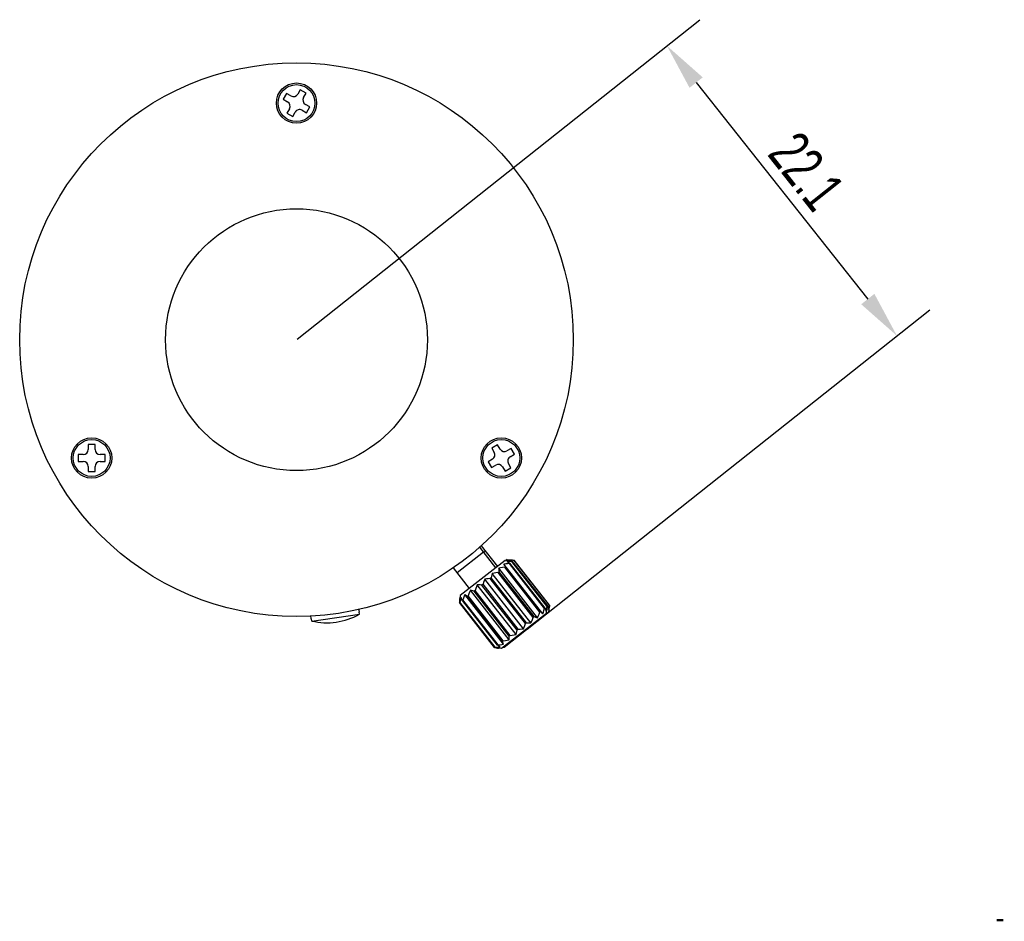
# Model space of a CAD drawing. Header units: millimetres. Extents: x -1 to 156, y 233 to 300.
# Tile 5 of 5: x 98 to 156, y 233 to 287. Entities that reach past the tile are written whole.
import ezdxf

# ---------------------------------------------------------------- set-up
doc = ezdxf.new("R2010")
doc.units = ezdxf.units.MM
doc.header["$LTSCALE"] = 19.36
doc.header["$PDMODE"] = 3
doc.header["$PDSIZE"] = 8
doc.layers.get('0').update_dxf_attribs({"linetype": 'CONTINUOUS'})
doc.layers.get('Defpoints').update_dxf_attribs({"linetype": 'CONTINUOUS'})
doc.layers.add('02___PRT_ALL_AXES', color=7, linetype='CONTINUOUS')
doc.styles.get("Standard").update_dxf_attribs({"font": 'txt', "width": 0.7})
doc.dimstyles.get("Standard").update_dxf_attribs({"dimtxt": 2.5, "dimasz": 2.8, "dimexe": 2.5, "dimexo": 0.05, "dimtad": 1, "dimzin": 0, "dimdsep": 46, "dimtxsty": 'STANDARD', "dimblk": '_FILLED', "dimblk1": '_FILLED', "dimblk2": '_FILLED', "dimcen": 0.09, "dimadec": 0, "dimazin": 0, "dimtol": 1, "dimtp": 0.01, "dimtm": 0.01, "dimtfac": 1, "dimtofl": 0, "dimtmove": 0, "dimatfit": 3, "dimldrblk": '_FILLED', "dimfxl": 1, "dimtolj": 1, "dimtzin": 0, "dimarcsym": 0})

# ---------------------------------------------------------------- blocks, each defined once
blk = doc.blocks.new('_FILLED')
at = {"color": 0, "linetype": 'ByBlock'}
blk.add_solid([(0, 0), (-1, 0.179), (-1, -0.179)], dxfattribs=at)
blk = doc.blocks.new('*D27')
at = {"color": 0, "lineweight": -2, "transparency": 16777216}
for p, q in [((114.1, 267.925), (138.102, 286.963)), ((137.883, 283.216), (148.115, 270.316)), ((127.812, 250.638), (151.814, 269.676))]:
    blk.add_line(p, q, dxfattribs=at)
at = {"layer": 'Defpoints', "color": 0, "transparency": 16777216}
for p in [(114.061, 267.894), (149.856, 268.122), (127.773, 250.606)]:
    blk.add_point(p, dxfattribs=at)
at = {"color": 0, "lineweight": -2, "transparency": 16777216, "xscale": 2.8, "yscale": 2.8, "zscale": 2.8}
for p, rotation in [((136.143, 285.41), 128.4217988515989), ((149.856, 268.122), 308.4217988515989)]:
    blk.add_blockref('_FILLED', p, dxfattribs=dict(at, rotation=rotation))
at = {"color": 0, "transparency": 16777216, "insert": (144.468, 277.931), "char_height": 2.5, "attachment_point": 5, "rotation": 308.4218}
blk.add_mtext('\\A1;22.1', dxfattribs=at)

msp = doc.modelspace()

# ---------------------------------------------------------------- linework, layer by layer
at = {"color": 7, "linetype": 'Continuous'}
for p, q in [((113.468, 282.567), (113.268, 282.221)), ((113.727, 282.417), (113.468, 282.567)), ((114.287, 282.787), (114.137, 282.527)), ((114.634, 282.587), (114.287, 282.787)), ((114.484, 282.327), (114.634, 282.587)), ((113.268, 282.221), (113.527, 282.071)), ((114.853, 281.767), (114.594, 281.917)), ((114.653, 281.421), (114.853, 281.767)), ((113.637, 281.661), (113.487, 281.401)), ((113.487, 281.401), (113.834, 281.201)), ((113.834, 281.201), (113.984, 281.461)), ((114.394, 281.571), (114.653, 281.421)), ((101.65, 261.644), (101.65, 261.344)), ((102.05, 261.644), (101.65, 261.644)), ((102.05, 261.344), (102.05, 261.644)), ((126.045, 261.637), (125.698, 261.437)), ((125.698, 261.437), (125.848, 261.177)), ((126.195, 261.377), (126.045, 261.637)), ((126.864, 261.417), (126.604, 261.267)), ((127.064, 261.071), (126.864, 261.417)), ((101.05, 261.044), (101.05, 260.644)), ((101.35, 261.044), (101.05, 261.044)), ((101.05, 260.644), (101.35, 260.644)), ((102.65, 261.044), (102.35, 261.044)), ((102.35, 260.644), (102.65, 260.644)), ((102.65, 260.644), (102.65, 261.044)), ((125.738, 260.767), (125.479, 260.617)), ((125.479, 260.617), (125.679, 260.271)), ((126.804, 260.921), (127.064, 261.071)), ((101.65, 260.344), (101.65, 260.044)), ((101.65, 260.044), (102.05, 260.044)), ((102.05, 260.044), (102.05, 260.344)), ((125.679, 260.271), (125.938, 260.421)), ((126.348, 260.311), (126.498, 260.051)), ((126.498, 260.051), (126.845, 260.251)), ((126.845, 260.251), (126.695, 260.511)), ((123.633, 254.017), (125.209, 255.248)), ((126.5, 254.734), (123.82, 252.641)), ((125.228, 255.225), (125.325, 255.302)), ((126.5, 254.734), (126.725, 254.706)), ((126.619, 254.797), (126.534, 254.73)), ((126.619, 254.797), (126.954, 254.758)), ((126.954, 254.758), (127.039, 254.747)), ((127.039, 254.747), (127.035, 254.744)), ((129.148, 252.08), (127.035, 254.744)), ((129.152, 252.083), (127.039, 254.747)), ((128.428, 251.323), (126.12, 254.278)), ((128.736, 251.564), (126.427, 254.519)), ((126.517, 254.367), (126.472, 254.331)), ((128.565, 251.652), (126.472, 254.331)), ((128.61, 251.688), (126.517, 254.367)), ((126.785, 254.576), (126.757, 254.554)), ((128.85, 251.875), (126.757, 254.554)), ((128.878, 251.897), (126.785, 254.576)), ((126.877, 254.701), (126.942, 254.67)), ((126.912, 254.676), (126.904, 254.669)), ((128.997, 251.99), (126.904, 254.669)), ((129.005, 251.996), (126.912, 254.676)), ((126.942, 254.67), (126.926, 254.658)), ((129.055, 252.006), (126.942, 254.67)), ((127.592, 250.67), (125.284, 253.625)), ((125.674, 253.708), (125.609, 253.657)), ((127.702, 250.978), (125.609, 253.657)), ((127.767, 251.029), (125.674, 253.708)), ((128.034, 251.015), (125.726, 253.97)), ((126.134, 254.068), (126.076, 254.022)), ((128.169, 251.343), (126.076, 254.022)), ((128.228, 251.389), (126.134, 254.068)), ((127.146, 250.321), (124.837, 253.276)), ((125.182, 253.324), (125.116, 253.272)), ((127.209, 250.593), (125.116, 253.272)), ((127.275, 250.644), (125.182, 253.324)), ((129.031, 251.987), (127.828, 253.503)), ((123.8, 252.466), (123.793, 252.415)), ((123.82, 252.641), (123.799, 252.466)), ((123.981, 252.385), (123.949, 252.36)), ((126.074, 249.706), (123.981, 252.385)), ((126.41, 249.747), (124.102, 252.702)), ((124.292, 252.628), (124.243, 252.59)), ((126.336, 249.911), (124.243, 252.59)), ((126.385, 249.949), (124.292, 252.628)), ((126.739, 250.003), (124.43, 252.958)), ((124.705, 252.951), (124.645, 252.904)), ((126.738, 250.225), (124.645, 252.904)), ((126.799, 250.272), (124.705, 252.951)), ((123.782, 252.312), (123.777, 252.226)), ((125.87, 249.547), (123.777, 252.226)), ((123.803, 252.247), (123.791, 252.237)), ((125.884, 249.558), (123.791, 252.237)), ((125.897, 249.567), (123.803, 252.247)), ((126.042, 249.681), (123.949, 252.36)), ((128.878, 251.897), (128.85, 251.875)), ((128.962, 251.582), (128.99, 251.808)), ((129.005, 251.996), (128.997, 251.99)), ((128.997, 251.879), (129.031, 251.987)), ((129.055, 252.006), (129.031, 251.987)), ((129.105, 251.663), (129.144, 251.998)), ((129.152, 252.083), (129.144, 251.998)), ((129.152, 252.083), (129.148, 252.08)), ((114.935, 251.254), (114.949, 251.255)), ((114.966, 251.129), (114.949, 251.255)), ((114.966, 251.129), (117.811, 251.529)), ((117.793, 251.655), (117.807, 251.657)), ((117.811, 251.529), (117.793, 251.655)), ((128.962, 251.582), (126.283, 249.489)), ((129.105, 251.663), (126.441, 249.55)), ((128.228, 251.389), (128.169, 251.343)), ((128.61, 251.688), (128.565, 251.652)), ((127.275, 250.644), (127.209, 250.593)), ((127.767, 251.029), (127.702, 250.978)), ((126.799, 250.272), (126.738, 250.225)), ((125.897, 249.567), (125.884, 249.558)), ((126.074, 249.706), (126.042, 249.681)), ((126.057, 249.516), (126.108, 249.511)), ((126.283, 249.489), (126.108, 249.51)), ((126.385, 249.949), (126.336, 249.911)), ((126.441, 249.55), (126.372, 249.558))]:
    msp.add_line(p, q, dxfattribs=at)
for points in [[(127.035, 254.744), (126.937, 254.749), (126.846, 254.75), (126.76, 254.749)], [(126.76, 254.749), (126.816, 254.727), (126.877, 254.701)], [(126.472, 254.331), (126.347, 254.316), (126.23, 254.298), (126.12, 254.278)], [(126.12, 254.278), (126.122, 254.214), (126.127, 254.144), (126.134, 254.068)], [(126.757, 254.554), (126.64, 254.545), (126.53, 254.533), (126.427, 254.519)], [(126.427, 254.519), (126.454, 254.473), (126.484, 254.423), (126.517, 254.367)], [(126.904, 254.669), (126.802, 254.672), (126.707, 254.671), (126.618, 254.668)], [(126.618, 254.668), (126.669, 254.642), (126.725, 254.611), (126.785, 254.576)], [(126.725, 254.706), (126.748, 254.703), (126.827, 254.691), (126.912, 254.676)], [(125.284, 253.625), (125.249, 253.532), (125.215, 253.431), (125.182, 253.324)], [(125.609, 253.657), (125.494, 253.649), (125.385, 253.639), (125.284, 253.625)], [(125.726, 253.97), (125.707, 253.89), (125.69, 253.802), (125.674, 253.708)], [(126.076, 254.022), (125.952, 254.007), (125.835, 253.99), (125.726, 253.97)], [(124.837, 253.276), (124.793, 253.175), (124.749, 253.067), (124.705, 252.951)], [(125.116, 253.272), (125.017, 253.277), (124.924, 253.278), (124.837, 253.276)], [(123.793, 252.415), (123.79, 252.392), (123.782, 252.312)], [(123.791, 252.237), (123.791, 252.319), (123.794, 252.396), (123.8, 252.466)], [(123.884, 252.532), (123.856, 252.444), (123.829, 252.349), (123.803, 252.247)], [(123.949, 252.36), (123.924, 252.423), (123.902, 252.48), (123.884, 252.532)], [(124.102, 252.702), (124.06, 252.603), (124.02, 252.498), (123.981, 252.385)], [(124.243, 252.59), (124.191, 252.632), (124.144, 252.669), (124.102, 252.702)], [(124.43, 252.958), (124.383, 252.856), (124.337, 252.746), (124.292, 252.628)], [(124.645, 252.904), (124.568, 252.926), (124.496, 252.944), (124.43, 252.958)], [(128.736, 251.564), (128.775, 251.66), (128.813, 251.764), (128.85, 251.875)], [(128.878, 251.897), (128.898, 251.83), (128.914, 251.769), (128.927, 251.713)], [(128.927, 251.713), (128.952, 251.799), (128.975, 251.891), (128.997, 251.99)], [(129.005, 251.996), (129, 251.91), (128.993, 251.83), (128.99, 251.808)], [(129.055, 252.006), (129.07, 251.935), (129.082, 251.87), (129.091, 251.811)], [(129.091, 251.811), (129.111, 251.894), (129.13, 251.984), (129.148, 252.08)], [(128.034, 251.015), (128.08, 251.117), (128.125, 251.226), (128.169, 251.343)], [(128.228, 251.389), (128.3, 251.363), (128.366, 251.341), (128.428, 251.323)], [(128.428, 251.323), (128.474, 251.426), (128.52, 251.535), (128.565, 251.652)], [(128.61, 251.688), (128.656, 251.642), (128.698, 251.6), (128.736, 251.564)], [(127.275, 250.644), (127.388, 250.65), (127.493, 250.659), (127.592, 250.67)], [(127.592, 250.67), (127.63, 250.766), (127.667, 250.868), (127.702, 250.978)], [(127.767, 251.029), (127.863, 251.021), (127.951, 251.017), (128.034, 251.015)], [(126.739, 250.003), (126.741, 250.071), (126.741, 250.145), (126.738, 250.225)], [(126.799, 250.272), (126.922, 250.286), (127.037, 250.303), (127.146, 250.321)], [(127.146, 250.321), (127.169, 250.405), (127.19, 250.496), (127.209, 250.593)], [(125.87, 249.547), (125.955, 249.531), (126.034, 249.519), (126.057, 249.516)], [(126.108, 249.511), (126.039, 249.523), (125.964, 249.538), (125.884, 249.558)], [(125.897, 249.567), (126.002, 249.568), (126.101, 249.571), (126.193, 249.577)], [(126.193, 249.577), (126.147, 249.607), (126.097, 249.642), (126.042, 249.681)], [(126.074, 249.706), (126.193, 249.717), (126.305, 249.731), (126.41, 249.747)], [(126.41, 249.747), (126.389, 249.796), (126.364, 249.851), (126.336, 249.911)], [(126.385, 249.949), (126.51, 249.965), (126.628, 249.983), (126.739, 250.003)]]:
    msp.add_lwpolyline(points, dxfattribs=at)
at = {"color": 2, "linetype": 'Continuous', "const_width": 0.13}
msp.add_lwpolyline([(155.795, 233.298), (156.188, 233.298)], dxfattribs=at)
at = {"color": 7, "linetype": 'Continuous'}
for centre, radius in [((114.061, 267.894), 16.5), ((114.061, 281.994), 1.1), ((114.061, 267.894), 7.8), ((101.85, 260.844), 1.1), ((126.271, 260.844), 1.1)]:
    msp.add_circle(centre, radius, dxfattribs=at)
for centre, radius, start, end in [((113.877, 282.677), 0.3, 240, 330), ((114.744, 282.177), 0.3, 150, 240), ((113.377, 281.811), 0.3, 330, 60), ((114.244, 281.311), 0.3, 60, 150), ((101.35, 261.344), 0.3, 270, 360), ((102.35, 261.344), 0.3, 180, 270), ((126.454, 261.527), 0.3, 210, 300), ((101.35, 260.344), 0.3, 0, 90), ((102.35, 260.344), 0.3, 90, 180), ((125.588, 261.027), 0.3, 300, 30), ((126.954, 260.661), 0.3, 120, 210), ((126.088, 260.161), 0.3, 30, 120), ((115.87, 255.02), 3.995, 256.93144, 299.06856)]:
    msp.add_arc(centre, radius, start, end, dxfattribs=at)
at = {"layer": '02___PRT_ALL_AXES', "color": 7, "linetype": 'Continuous'}
for p, q in [((125.948, 254.303), (124.988, 255.531)), ((126.053, 254.385), (125.079, 255.612)), ((124.372, 253.072), (123.412, 254.3)), ((117.807, 251.657), (117.779, 251.855)), ((114.935, 251.254), (114.907, 251.452))]:
    msp.add_line(p, q, dxfattribs=at)
for centre in [(114.061, 281.994), (101.85, 260.844), (126.271, 260.844)]:
    msp.add_circle(centre, 1.2, dxfattribs=at)

# ---------------------------------------------------------------- dimensions: what is measured, and where the dimension line sits
dim = msp.add_aligned_dim(p1=(114.061, 267.894), p2=(127.773, 250.606), distance=28.186, text='22.1', dimstyle='STANDARD')
dim.commit()
dim.dimension.update_dxf_attribs({"geometry": '*D27', "text_midpoint": (144.468, 277.931)})

doc.saveas('drawing.dxf')
